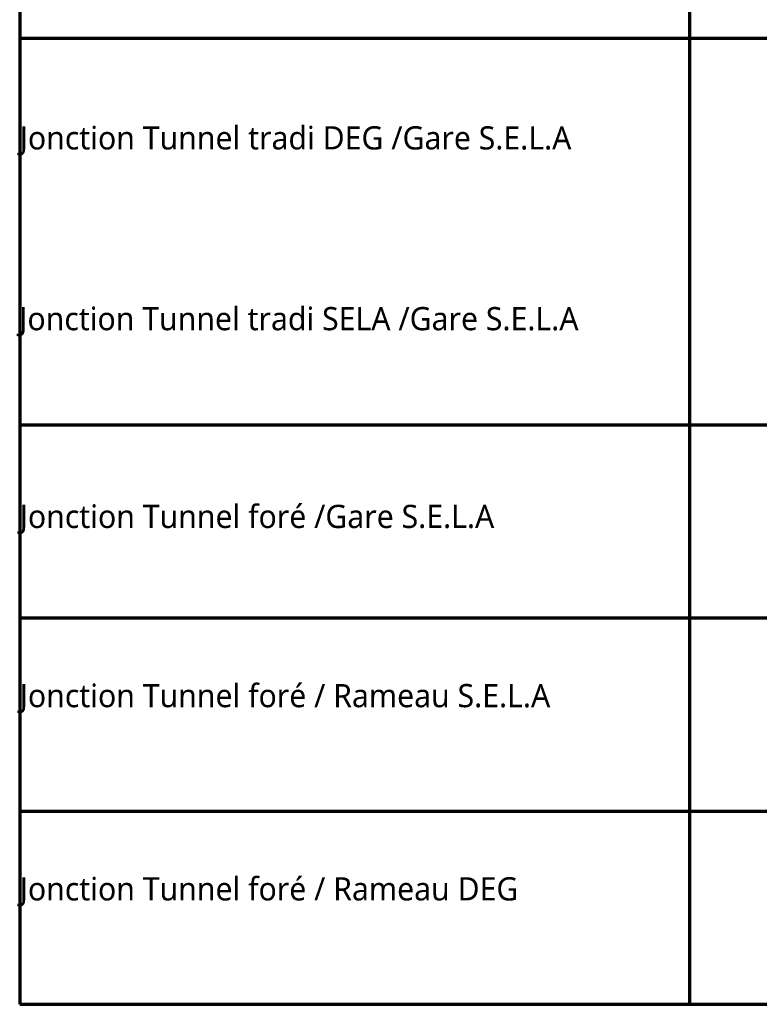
# Model space of a CAD drawing. Header units: millimetres. Extents: x -3314 to 21255525, y -15000 to 1735000.
# Tile 6 of 108: x 8721 to 11913, y 4548 to 8795. Entities that reach past the tile are written whole.
import ezdxf

# ---------------------------------------------------------------- set-up
doc = ezdxf.new("R2010")
doc.units = ezdxf.units.MM
doc.linetypes.add('CONTINU', pattern=[0])
doc.layers.add('Dessin_TEXTES', color=7, linetype='CONTINU')
doc.styles.add('Arial', font='segoeui.ttf')

msp = doc.modelspace()

# ---------------------------------------------------------------- linework, layer by layer
at = {"layer": 'Defpoints', "lineweight": 70}
for p, q in [((11611.8084, 12488.9435), (11611.8084, 4548.0837)), ((8721.2504, 12048.9435), (8721.2504, 4548.0837)), ((8721.2504, 8715.228), (14273.133, 8715.228)), ((8721.2504, 8715.228), (14273.133, 8715.228)), ((8721.2504, 7048.3703), (14273.133, 7048.3703)), ((8721.2504, 7048.3703), (14273.133, 7048.3703)), ((8721.2504, 6214.9414), (14273.133, 6214.9414)), ((8721.2504, 6214.9414), (14273.133, 6214.9414)), ((8721.2504, 5381.5126), (14273.133, 5381.5126)), ((8721.2504, 5381.5126), (14273.133, 5381.5126)), ((8721.2504, 5381.5126), (14273.133, 5381.5126)), ((8721.2504, 4548.0837), (14273.133, 4548.0837))]:
    msp.add_line(p, q, dxfattribs=at)

# ---------------------------------------------------------------- texts
at = {"layer": 'Dessin_TEXTES', "style": 'Arial'}
for s, p in [('Jonction Tunnel tradi DEG /Gare S.E.L.A', (8721.2504, 8235.6347)), ('Jonction Tunnel tradi SELA /Gare S.E.L.A', (8719.048, 7455.7789)), ('Jonction Tunnel foré /Gare S.E.L.A', (8721.2504, 6602.7014)), ('Jonction Tunnel foré / Rameau S.E.L.A', (8721.2504, 5829.6284)), ('Jonction Tunnel foré / Rameau DEG', (8721.2504, 4996.1996))]:
    msp.add_text(s, height=100, dxfattribs=at).set_placement(p)

doc.saveas('drawing.dxf')
